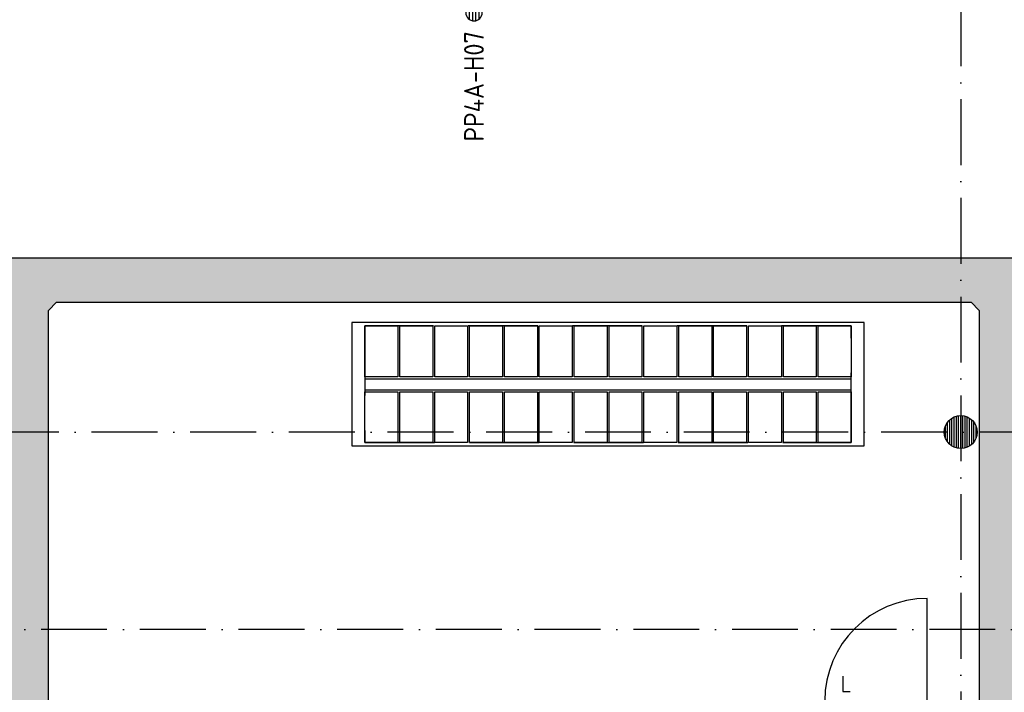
# Model space of a CAD drawing. Header units: millimetres. Extents: x 84333 to 240712, y -2244 to 84291.
# Tile 60 of 74: x 181735 to 190715, y 48204 to 54336. Entities that reach past the tile are written whole.
import ezdxf
from ezdxf.enums import TextEntityAlignment as Align

# ---------------------------------------------------------------- set-up
doc = ezdxf.new("R2010")
doc.units = ezdxf.units.MM
doc.header["$LTSCALE"] = 100
doc.linetypes.add('DASHDOT', pattern=[9, 6, -1.5, 0, -1.5])
doc.linetypes.add('HIDDEN', pattern=[9.525, 6.35, -3.175])
doc.layers.get('0').update_dxf_attribs({"linetype": 'CONTINUOUS'})
for name, color, linetype in [('AFDELING', 4, 'CONTINUOUS'), ('AL$1----_ALGEMEEN', 7, 'CONTINUOUS'), ('AL$1----_MAATVOERING', 7, 'CONTINUOUS'), ('AL$7----_STRAMIEN', 1, 'DASHDOT'), ('AL28----_KONSTRUKTIE', 3, 'CONTINUOUS'), ('AL32----_DRAAIRICHTING', 1, 'CONTINUOUS'), ('ALXAA---_GEWBETON', 12, 'CONTINUOUS'), ('EB6441--_ATTRIB', 2, 'CONTINUOUS'), ('EL6441--_DATACOM', 3, 'CONTINUOUS'), ('KABELGGOOT1', 8, 'CONTINUOUS')]:
    doc.layers.add(name, color=color, linetype=linetype)
doc.styles.add('1_8', font='ISO', dxfattribs={"height": 1.8})
doc.styles.add('NORATT', font='iso.shx')
doc.styles.add('TECHNIC', font='technic_.ttf')

# ---------------------------------------------------------------- blocks, each defined once
blk = doc.blocks.new('ES4X2')
for p, q in [((-0.15, 1.265), (-0.15, 2.735)), ((0.15, 1.265), (0.15, 2.735)), ((-0.45, 1.4), (-0.45, 2.6)), ((0.45, 1.4), (0.45, 2.6)), ((0, 1.25), (0, -3))]:
    blk.add_line(p, q)
blk.add_circle((0, 2), 0.75)
at = {"style": '1_8', "flags": 8}
for tag, p in [('NUMMER', (1.25, 3.5)), ('CODE', (-1.25, 3.5))]:
    blk.add_attdef(tag, text='', height=1.8, rotation=90, dxfattribs=at).set_placement(p, align=Align.MIDDLE_LEFT)
blk.add_attdef('M_CODE', text='', height=1.8, dxfattribs=at).set_placement((0, 0), align=Align.MIDDLE_CENTER)
blk = doc.blocks.new('A$C13e6995e')
at = {"layer": 'KABELGGOOT1'}
h = blk.add_hatch(dxfattribs=at)
h.set_pattern_fill('DOTS', color=256, scale=40, style=0)
h.set_pattern_definition([(8e-14, (39793.956, 199192.7), (31.75, 63.5), [0, -63.5])])
h.paths.add_polyline_path([(97664.5, 44809.2), (97739.5, 44884.2), (100013.3, 44884.2), (100013.3, 45284.2), (97739.4, 45284.2), (97664.5, 45359.2), (97664.5, 53930.2), (97739.4, 54005.2), (106079.2, 54005.2), (106154.2, 53930.2), (106154.3, 49547.2), (106079.3, 49472.2), (104732.3, 49472.2), (104732.3, 49072.2), (106554.3, 49072.2), (106555.2, 54406.2), (97264.5, 54406.2), (97264.5, 38306), (97196.2, 38231), (93787.9, 38231), (93787.9, 37830.5), (97664.5, 37831)])
at = {"layer": 'AL$1----_ALGEMEEN', "color": 8}
for p, q in [((100431.6, 53818), (100431.6, 52694)), ((105105.6, 53818), (100431.6, 53818)), ((105105.6, 52694), (105105.6, 53818)), ((100551.6, 53324), (100551.6, 53788)), ((100551.6, 53788), (100851.6, 53788)), ((100851.6, 53788), (100851.6, 53324)), ((100869.6, 53324), (100869.6, 53788)), ((100869.6, 53788), (101169.6, 53788)), ((101169.6, 53788), (101169.6, 53324)), ((101187.6, 53324), (101187.6, 53788)), ((101187.6, 53788), (101487.6, 53788)), ((101487.6, 53788), (101487.6, 53324)), ((101505.6, 53324), (101505.6, 53788)), ((101505.6, 53788), (101805.6, 53788)), ((101805.6, 53788), (101805.6, 53324)), ((101823.6, 53324), (101823.6, 53788)), ((101823.6, 53788), (102123.6, 53788)), ((102123.6, 53788), (102123.6, 53324)), ((102141.6, 53324), (102141.6, 53788)), ((102141.6, 53788), (102441.6, 53788)), ((102441.6, 53788), (102441.6, 53324)), ((102459.6, 53324), (102459.6, 53788)), ((102459.6, 53788), (102759.6, 53788)), ((102759.6, 53788), (102759.6, 53324)), ((102777.6, 53324), (102777.6, 53788)), ((102777.6, 53788), (103077.6, 53788)), ((103077.6, 53788), (103077.6, 53324)), ((103095.6, 53324), (103095.6, 53788)), ((103095.6, 53788), (103395.6, 53788)), ((103395.6, 53788), (103395.6, 53324)), ((103413.6, 53324), (103413.6, 53788)), ((103413.6, 53788), (103713.6, 53788)), ((103713.6, 53788), (103713.6, 53324)), ((103731.6, 53324), (103731.6, 53788)), ((103731.6, 53788), (104031.6, 53788)), ((104031.6, 53788), (104031.6, 53324)), ((104049.6, 53324), (104049.6, 53788)), ((104049.6, 53788), (104349.6, 53788)), ((104349.6, 53788), (104349.6, 53324)), ((104367.6, 53324), (104367.6, 53788)), ((104367.6, 53788), (104667.6, 53788)), ((104667.6, 53788), (104667.6, 53324)), ((104685.6, 53324), (104685.6, 53788)), ((104685.6, 53788), (104985.6, 53788)), ((104985.6, 53788), (104985.6, 53324)), ((100851.6, 53324), (100551.6, 53324)), ((100551.6, 53306), (104985.6, 53306)), ((101169.6, 53324), (100869.6, 53324)), ((101487.6, 53324), (101187.6, 53324)), ((101805.6, 53324), (101505.6, 53324)), ((102123.6, 53324), (101823.6, 53324)), ((102441.6, 53324), (102141.6, 53324)), ((102759.6, 53324), (102459.6, 53324)), ((103077.6, 53324), (102777.6, 53324)), ((103395.6, 53324), (103095.6, 53324)), ((103713.6, 53324), (103413.6, 53324)), ((104031.6, 53324), (103731.6, 53324)), ((104349.6, 53324), (104049.6, 53324)), ((104667.6, 53324), (104367.6, 53324)), ((104985.6, 53324), (104685.6, 53324)), ((100551.6, 53206), (104985.6, 53206)), ((100551.6, 52724), (100551.6, 53188)), ((100551.6, 53188), (100851.6, 53188)), ((100851.6, 53188), (100851.6, 52724)), ((100869.6, 52724), (100869.6, 53188)), ((100869.6, 53188), (101169.6, 53188)), ((101169.6, 53188), (101169.6, 52724)), ((101187.6, 52724), (101187.6, 53188)), ((101187.6, 53188), (101487.6, 53188)), ((101487.6, 53188), (101487.6, 52724)), ((101505.6, 52724), (101505.6, 53188)), ((101505.6, 53188), (101805.6, 53188)), ((101805.6, 53188), (101805.6, 52724)), ((101823.6, 52724), (101823.6, 53188)), ((101823.6, 53188), (102123.6, 53188)), ((102123.6, 53188), (102123.6, 52724)), ((102141.6, 52724), (102141.6, 53188)), ((102141.6, 53188), (102441.6, 53188)), ((102441.6, 53188), (102441.6, 52724)), ((102459.6, 52724), (102459.6, 53188)), ((102459.6, 53188), (102759.6, 53188)), ((102759.6, 53188), (102759.6, 52724)), ((102777.6, 52724), (102777.6, 53188)), ((102777.6, 53188), (103077.6, 53188)), ((103077.6, 53188), (103077.6, 52724)), ((103095.6, 52724), (103095.6, 53188)), ((103095.6, 53188), (103395.6, 53188)), ((103395.6, 53188), (103395.6, 52724)), ((103413.6, 52724), (103413.6, 53188)), ((103413.6, 53188), (103713.6, 53188)), ((103713.6, 53188), (103713.6, 52724)), ((103731.6, 52724), (103731.6, 53188)), ((103731.6, 53188), (104031.6, 53188)), ((104031.6, 53188), (104031.6, 52724)), ((104049.6, 52724), (104049.6, 53188)), ((104049.6, 53188), (104349.6, 53188)), ((104349.6, 53188), (104349.6, 52724)), ((104367.6, 52724), (104367.6, 53188)), ((104367.6, 53188), (104667.6, 53188)), ((104667.6, 53188), (104667.6, 52724)), ((104685.6, 52724), (104685.6, 53188)), ((104685.6, 53188), (104985.6, 53188)), ((104985.6, 53188), (104985.6, 52724)), ((100851.6, 52724), (100551.6, 52724)), ((101169.6, 52724), (100869.6, 52724)), ((101487.6, 52724), (101187.6, 52724)), ((101805.6, 52724), (101505.6, 52724)), ((102123.6, 52724), (101823.6, 52724)), ((102441.6, 52724), (102141.6, 52724)), ((102759.6, 52724), (102459.6, 52724)), ((103077.6, 52724), (102777.6, 52724)), ((103395.6, 52724), (103095.6, 52724)), ((103713.6, 52724), (103413.6, 52724)), ((104031.6, 52724), (103731.6, 52724)), ((104349.6, 52724), (104049.6, 52724)), ((104667.6, 52724), (104367.6, 52724)), ((104985.6, 52724), (104685.6, 52724)), ((100431.6, 52694), (105105.6, 52694))]:
    blk.add_line(p, q, dxfattribs=at)
at = {"layer": 'AL$1----_ALGEMEEN', "color": 8, "linetype": 'HIDDEN'}
for p, q in [((100551.6, 53788), (100551.6, 52724)), ((104985.6, 53788), (100551.6, 53788)), ((104985.6, 52724), (104985.6, 53788)), ((100551.6, 52724), (104985.6, 52724))]:
    blk.add_line(p, q, dxfattribs=at)
at = {"layer": 'AL$1----_MAATVOERING', "color": 8}
for p, q in [((104908.3, 50594.7), (104908.3, 50455.7)), ((104908.3, 50455.7), (104975.3, 50455.7))]:
    blk.add_line(p, q, dxfattribs=at)
at = {"layer": 'AL$7----_STRAMIEN', "color": 1}
for p, q in [((105984.9, 79257.4), (105984.9, 9360)), ((152663.8, 52820), (49977.9, 52820)), ((152204.4, 51020), (4611.6, 51020))]:
    blk.add_line(p, q, dxfattribs=at)
at = {"layer": 'AL28----_KONSTRUKTIE', "color": 8}
blk.add_circle((105984.9, 52820), 150, dxfattribs=at)
at = {"layer": 'AL32----_DRAAIRICHTING', "color": 8}
blk.add_line((105678.9, 50370), (105678.9, 51304), dxfattribs=at)
blk.add_arc((105678.9, 50370), 934, 90, 180, dxfattribs=at)
at = {"layer": 'ALXAA---_GEWBETON', "color": 8}
for p, q in [((105864.9, 52730), (105864.9, 52910)), ((105884.9, 52708.2), (105884.9, 52931.8)), ((105904.9, 52693.1), (105904.9, 52946.9)), ((105924.9, 52682.6), (105924.9, 52957.5)), ((105944.9, 52675.5), (105944.9, 52964.6)), ((105964.9, 52671.4), (105964.9, 52968.7)), ((105984.9, 52670), (105984.9, 52970)), ((106004.9, 52671.4), (106004.9, 52968.7)), ((106024.9, 52675.5), (106024.9, 52964.6)), ((106044.9, 52682.6), (106044.9, 52957.5)), ((106064.9, 52693.1), (106064.9, 52946.9)), ((106084.9, 52708.2), (106084.9, 52931.8)), ((106104.9, 52730), (106104.9, 52910)), ((105844.9, 52766.2), (105844.9, 52873.9)), ((106124.9, 52766.2), (106124.9, 52873.9))]:
    blk.add_line(p, q, dxfattribs=at)
at = {"layer": 'KABELGGOOT1'}
for p, q in [((106555.2, 54406.2, 2750), (97165.8, 54406.2, 2750)), ((97664.5, 53930.2, 2750), (97739.4, 54005.2, 2750)), ((97739.4, 54005.2, 2750), (106079.2, 54005.2, 2750)), ((106079.2, 54005.2, 2750), (106154.2, 53930.2, 2750)), ((97664.5, 45359.2, 2750), (97664.5, 53930.2, 2750)), ((106154.2, 53930.2, 2750), (106154.3, 49547.2, 2750))]:
    blk.add_line(p, q, dxfattribs=at)
at = {"layer": 'AFDELING', "color": 8, "style": 'TECHNIC'}
for p in [(92219.2, 54467.7), (58038, 41625.4), (88107.6, 41443.8)]:
    blk.add_attdef('VIDE', text='', height=500, dxfattribs=at).set_placement(p, align=Align.CENTER)
blk.add_attdef('VIDE', text='', height=500, rotation=90, dxfattribs=at).set_placement((75128.7, 25766.1), align=Align.CENTER)

msp = doc.modelspace()

# ---------------------------------------------------------------- block references
at = {"layer": 'EL6441--_DATACOM'}
msp.add_blockref('A$C13e6995e', (84333, -2244.2), dxfattribs=at)
ref = msp.add_blockref('ES4X2', (185878.9, 54600), dxfattribs=dict(at, xscale=-99.99999999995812, yscale=100, zscale=100, rotation=180.000622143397))
ref.add_attrib('CODE', 'PP4A-H07', dxfattribs={"layer": 'EB6441--_ATTRIB', "color": 1, "height": 180, "rotation": 90.00041, "style": 'NORATT', "flags": 8}).set_placement((185878.5, 53224.5), align=Align.MIDDLE_LEFT)

doc.saveas('drawing.dxf')
